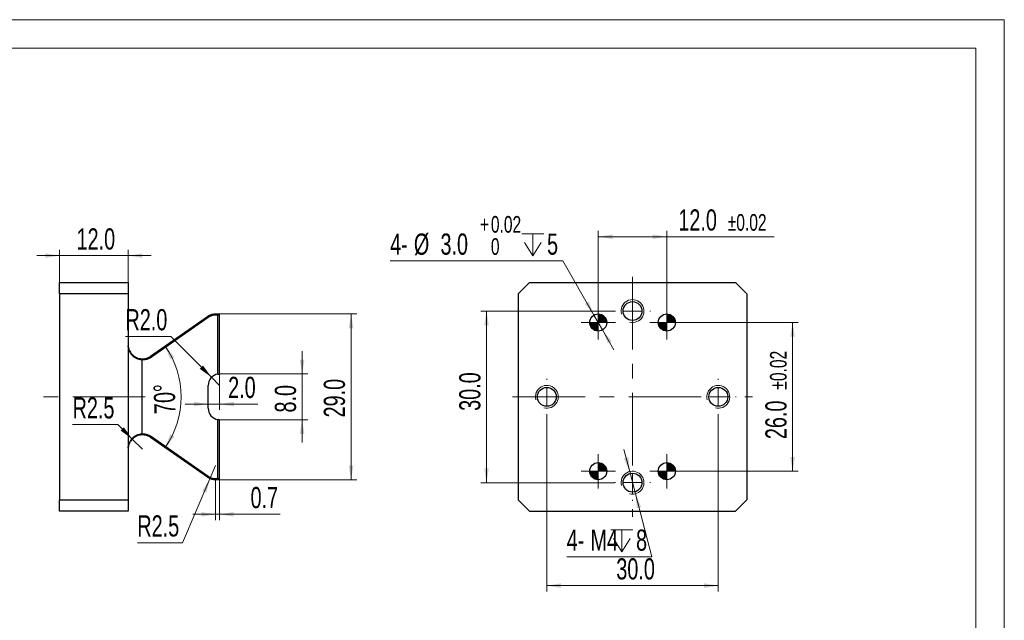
# Model space of a CAD drawing. Header units: millimetres. Extents: x 0 to 297, y 0 to 210.
# Tile 5 of 5: x 125 to 297, y 105 to 210. Entities that reach past the tile are written whole.
import ezdxf

# ---------------------------------------------------------------- set-up
doc = ezdxf.new("R2010")
doc.units = ezdxf.units.MM
doc.linetypes.add('CENTERX2', pattern=[20.32, 12.7, -2.54, 2.54, -2.54])
doc.styles.add('SLDTEXTSTYLE1', font='TXT', dxfattribs={"width": 0.7})
doc.dimstyles.new('SLDDIMSTYLE0', dxfattribs={"dimtxt": 3.950146, "dimasz": 2.5, "dimexe": 0, "dimexo": 0.0625, "dimgap": 0.987537, "dimtad": 2, "dimdec": 1, "dimrnd": 1e-09, "dimzin": 4, "dimdsep": 46, "dimtxsty": 'SLDTEXTSTYLE1', "dimsah": 1, "dimcen": 0.09, "dimadec": 0, "dimazin": 1, "dimtfac": 1, "dimtofl": 0, "dimtmove": 0, "dimatfit": 3, "dimfxl": 0, "dimfrac": 2, "dimtolj": 1, "dimtzin": 12, "dimarcsym": 0})
doc.dimstyles.new('SLDDIMSTYLE1', dxfattribs={"dimtxt": 3.950146, "dimasz": 2.5, "dimexe": 0, "dimexo": 0.0625, "dimgap": 0.987537, "dimtad": 2, "dimdec": 1, "dimrnd": 1e-09, "dimzin": 4, "dimdsep": 46, "dimtxsty": 'SLDTEXTSTYLE1', "dimsah": 1, "dimcen": 0.09, "dimadec": 0, "dimazin": 1, "dimtfac": 1, "dimtmove": 0, "dimatfit": 0, "dimfxl": 0, "dimfrac": 2, "dimtolj": 1, "dimtzin": 12, "dimarcsym": 0})
doc.dimstyles.new('SLDDIMSTYLE10', dxfattribs={"dimtxt": 3.950146, "dimasz": 2.5, "dimexe": 0, "dimexo": 0.0625, "dimgap": 0.987537, "dimtad": 2, "dimdec": 1, "dimrnd": 1e-09, "dimzin": 4, "dimdsep": 46, "dimtxsty": 'SLDTEXTSTYLE1', "dimsah": 1, "dimcen": 0.09, "dimadec": 0, "dimazin": 1, "dimtol": 1, "dimtp": 0.02, "dimtm": 0.02, "dimtfac": 1, "dimtofl": 0, "dimtmove": 0, "dimatfit": 3, "dimfxl": 0, "dimfrac": 2, "dimtolj": 1, "dimarcsym": 0})
doc.dimstyles.new('SLDDIMSTYLE11', dxfattribs={"dimtxt": 3.950146, "dimasz": 2.5, "dimexe": 0, "dimexo": 0.0625, "dimgap": 0.987537, "dimtad": 0, "dimtih": 1, "dimtoh": 1, "dimdec": 1, "dimrnd": 1e-09, "dimzin": 4, "dimdsep": 46, "dimtxsty": 'SLDTEXTSTYLE1', "dimsah": 1, "dimcen": 0, "dimadec": 0, "dimazin": 1, "dimtol": 1, "dimtp": 0.02, "dimtfac": 1, "dimtmove": 0, "dimatfit": 3, "dimfxl": 0, "dimfrac": 2, "dimtolj": 1, "dimarcsym": 0})
doc.dimstyles.new('SLDDIMSTYLE12', dxfattribs={"dimtxt": 3.950146, "dimasz": 2.5, "dimexe": 0, "dimexo": 0.0625, "dimgap": 0.987537, "dimtad": 0, "dimtih": 1, "dimtoh": 1, "dimdec": 1, "dimrnd": 1e-09, "dimzin": 12, "dimdsep": 46, "dimtxsty": 'SLDTEXTSTYLE1', "dimsah": 1, "dimcen": 0, "dimadec": 0, "dimazin": 3, "dimtfac": 1, "dimtmove": 0, "dimatfit": 3, "dimfxl": 0, "dimfrac": 2, "dimtolj": 1, "dimtzin": 12, "dimarcsym": 0})
doc.dimstyles.new('SLDDIMSTYLE2', dxfattribs={"dimtxt": 3.950146, "dimasz": 2.5, "dimexe": 0, "dimexo": 0.0625, "dimgap": 0.987537, "dimtad": 0, "dimtih": 1, "dimtoh": 1, "dimdec": 1, "dimrnd": 1e-09, "dimzin": 4, "dimdsep": 46, "dimtxsty": 'SLDTEXTSTYLE1', "dimsah": 1, "dimcen": 0, "dimadec": 0, "dimazin": 1, "dimtfac": 1, "dimtofl": 0, "dimtmove": 0, "dimatfit": 3, "dimfxl": 0, "dimfrac": 2, "dimtolj": 1, "dimtzin": 12, "dimarcsym": 0})
doc.dimstyles.new('SLDDIMSTYLE3', dxfattribs={"dimtxt": 3.950146, "dimasz": 2.5, "dimexe": 0, "dimexo": 0.0625, "dimgap": 0.987537, "dimtad": 0, "dimtih": 1, "dimtoh": 1, "dimdec": 1, "dimrnd": 1e-09, "dimzin": 12, "dimdsep": 46, "dimtxsty": 'SLDTEXTSTYLE1', "dimsah": 1, "dimcen": 0, "dimadec": 0, "dimazin": 3, "dimtfac": 1, "dimtofl": 0, "dimtmove": 0, "dimatfit": 3, "dimfxl": 0, "dimfrac": 2, "dimtolj": 1, "dimtzin": 12, "dimarcsym": 0})
doc.dimstyles.new('SLDDIMSTYLE4', dxfattribs={"dimtxt": 3.950146, "dimasz": 2.5, "dimexe": 0, "dimexo": 0.0625, "dimgap": 0.987537, "dimtad": 2, "dimdec": 1, "dimrnd": 1e-09, "dimdsep": 46, "dimtxsty": 'SLDTEXTSTYLE1', "dimsah": 1, "dimcen": 0.09, "dimadec": 0, "dimazin": 2, "dimtfac": 1, "dimtmove": 0, "dimatfit": 0, "dimfxl": 0, "dimfrac": 2, "dimtolj": 1, "dimtzin": 12, "dimarcsym": 0})
doc.dimstyles.new('SLDDIMSTYLE5', dxfattribs={"dimtxt": 3.950146, "dimasz": 2.5, "dimexe": 0, "dimexo": 0.0625, "dimgap": 0.987537, "dimtad": 2, "dimdec": 4, "dimzin": 12, "dimdsep": 46, "dimtxsty": 'SLDTEXTSTYLE1', "dimsah": 1, "dimcen": 0.09, "dimazin": 3, "dimtfac": 1, "dimtofl": 0, "dimtmove": 0, "dimatfit": 3, "dimfxl": 0, "dimfrac": 2, "dimtolj": 1, "dimtzin": 12, "dimarcsym": 0})

# ---------------------------------------------------------------- blocks, each defined once
blk = doc.blocks.new('_D_1')
at = {"color": 7, "linetype": 'Continuous', "lineweight": 0}
for p, q in [((174.17, 148.06), (174.17, 152.06)), ((159.74, 148.06), (175.17, 148.06)), ((174.17, 148.06), (174.17, 140.06)), ((159.74, 140.06), (175.17, 140.06)), ((174.17, 140.06), (174.17, 136.06))]:
    blk.add_line(p, q, dxfattribs=at)
at = {"color": 7, "linetype": 'Continuous', "lineweight": 18}
for points in [[(174.17, 148.06), (174.57, 150.56), (173.77, 150.56)], [(174.17, 140.06), (173.77, 137.56), (174.57, 137.56)]]:
    blk.add_solid(points, dxfattribs=at)
at = {"color": 7, "linetype": 'Continuous', "lineweight": 18, "insert": (169.4, 141.32), "char_height": 3.704, "attachment_point": 1, "rotation": 90, "style": 'SLDTEXTSTYLE1'}
blk.add_mtext('8.0', dxfattribs=at)
blk = doc.blocks.new('_D_2')
at = {"color": 7, "linetype": 'Continuous', "lineweight": 0}
for p, q in [((151.18, 154.62), (143.27, 154.62)), ((158.33, 147.48), (151.18, 154.62)), ((159.74, 146.06), (158.33, 147.48))]:
    blk.add_line(p, q, dxfattribs=at)
at = {"color": 7, "linetype": 'Continuous', "lineweight": 18}
blk.add_solid([(158.33, 147.48), (156.84, 149.53), (156.27, 148.96)], dxfattribs=at)
at = {"color": 7, "linetype": 'Continuous', "lineweight": 18, "insert": (143.27, 159.4), "char_height": 3.704, "attachment_point": 1, "style": 'SLDTEXTSTYLE1'}
blk.add_mtext('R2.0', dxfattribs=at)
blk = doc.blocks.new('_D_3')
at = {"color": 7, "linetype": 'Continuous', "lineweight": 0}
for p, q in [((141.94, 139.22), (134.02, 139.22)), ((144.47, 136.68), (141.94, 139.22)), ((146.24, 134.91), (144.47, 136.68))]:
    blk.add_line(p, q, dxfattribs=at)
at = {"color": 7, "linetype": 'Continuous', "lineweight": 18}
blk.add_solid([(144.47, 136.68), (142.99, 138.73), (142.42, 138.17)], dxfattribs=at)
at = {"color": 7, "linetype": 'Continuous', "lineweight": 18, "insert": (134.02, 143.99), "char_height": 3.704, "attachment_point": 1, "style": 'SLDTEXTSTYLE1'}
blk.add_mtext('R2.5', dxfattribs=at)
blk = doc.blocks.new('_D_4')
at = {"color": 7, "linetype": 'Continuous', "lineweight": 0}
for p, q in [((159.72, 158.56), (183.74, 158.56)), ((182.74, 129.56), (182.74, 158.56)), ((159.72, 129.56), (183.74, 129.56))]:
    blk.add_line(p, q, dxfattribs=at)
at = {"color": 7, "linetype": 'Continuous', "lineweight": 18}
for points in [[(182.74, 158.56), (182.34, 156.06), (183.14, 156.06)], [(182.74, 129.56), (183.14, 132.06), (182.34, 132.06)]]:
    blk.add_solid(points, dxfattribs=at)
at = {"color": 7, "linetype": 'Continuous', "lineweight": 18, "insert": (177.96, 140.46), "char_height": 3.704, "attachment_point": 1, "rotation": 90, "style": 'SLDTEXTSTYLE1'}
blk.add_mtext('29.0', dxfattribs=at)
blk = doc.blocks.new('_D_5')
at = {"color": 7, "linetype": 'Continuous', "lineweight": 0}
for p, q in [((159.03, 129.56), (159.03, 122.53)), ((159.72, 129.56), (159.72, 122.53)), ((159.03, 123.53), (155.03, 123.53)), ((159.72, 123.53), (159.03, 123.53)), ((159.72, 123.53), (170.33, 123.53))]:
    blk.add_line(p, q, dxfattribs=at)
at = {"color": 7, "linetype": 'Continuous', "lineweight": 18}
for points in [[(159.03, 123.53), (156.53, 123.93), (156.53, 123.13)], [(159.72, 123.53), (162.22, 123.13), (162.22, 123.93)]]:
    blk.add_solid(points, dxfattribs=at)
at = {"color": 7, "linetype": 'Continuous', "lineweight": 18, "insert": (165.15, 128.31), "char_height": 3.704, "attachment_point": 1, "style": 'SLDTEXTSTYLE1'}
blk.add_mtext('0.7', dxfattribs=at)
blk = doc.blocks.new('_D_6')
at = {"color": 7, "linetype": 'Continuous', "lineweight": 0}
for p, q in [((159.03, 132.06), (158.05, 129.76)), ((158.05, 129.76), (153.26, 118.57)), ((153.26, 118.57), (145.35, 118.57))]:
    blk.add_line(p, q, dxfattribs=at)
at = {"color": 7, "linetype": 'Continuous', "lineweight": 18}
blk.add_solid([(158.05, 129.76), (156.7, 127.62), (157.43, 127.31)], dxfattribs=at)
at = {"color": 7, "linetype": 'Continuous', "lineweight": 18, "insert": (145.35, 123.35), "char_height": 3.704, "attachment_point": 1, "style": 'SLDTEXTSTYLE1'}
blk.add_mtext('R2.5', dxfattribs=at)
blk = doc.blocks.new('_D_7')
at = {"color": 7, "linetype": 'Continuous', "lineweight": 18}
blk.add_arc((137.53, 144.06), 15.48, 325, 35, dxfattribs=at)
for points in [[(150.21, 152.94), (151.13, 150.58), (151.82, 150.99)], [(150.21, 135.19), (151.82, 137.14), (151.13, 137.55)]]:
    blk.add_solid(points, dxfattribs=at)
at = {"color": 7, "linetype": 'Continuous', "lineweight": 18, "insert": (148.35, 141), "char_height": 3.704, "attachment_point": 1, "rotation": 92.09, "style": 'SLDTEXTSTYLE1'}
blk.add_mtext('70°', dxfattribs=at)
blk = doc.blocks.new('_D_8')
at = {"color": 7, "linetype": 'Continuous', "lineweight": 0}
for p, q in [((131.74, 164.06), (131.74, 169.75)), ((143.74, 164.06), (143.74, 169.75)), ((131.74, 168.75), (127.74, 168.75)), ((131.74, 168.75), (143.74, 168.75)), ((143.74, 168.75), (147.74, 168.75))]:
    blk.add_line(p, q, dxfattribs=at)
at = {"color": 7, "linetype": 'Continuous', "lineweight": 18}
for points in [[(131.74, 168.75), (129.24, 169.15), (129.24, 168.35)], [(143.74, 168.75), (146.24, 168.35), (146.24, 169.15)]]:
    blk.add_solid(points, dxfattribs=at)
at = {"color": 7, "linetype": 'Continuous', "lineweight": 18, "insert": (134.72, 173.52), "char_height": 3.704, "attachment_point": 1, "style": 'SLDTEXTSTYLE1'}
blk.add_mtext('12.0', dxfattribs=at)
blk = doc.blocks.new('_D_9')
at = {"color": 7, "linetype": 'Continuous', "lineweight": 0}
for p, q in [((159.74, 148.06), (159.74, 141.8)), ((157.74, 142.8), (153.74, 142.8)), ((157.74, 142.8), (159.74, 142.8)), ((159.74, 142.8), (166.42, 142.8))]:
    blk.add_line(p, q, dxfattribs=at)
at = {"color": 7, "linetype": 'Continuous', "lineweight": 18}
for points in [[(157.74, 142.8), (155.24, 143.2), (155.24, 142.4)], [(159.74, 142.8), (162.24, 142.4), (162.24, 143.2)]]:
    blk.add_solid(points, dxfattribs=at)
at = {"color": 7, "linetype": 'Continuous', "lineweight": 18, "insert": (161.23, 147.57), "char_height": 3.704, "attachment_point": 1, "style": 'SLDTEXTSTYLE1'}
blk.add_mtext('2.0', dxfattribs=at)
blk = doc.blocks.new('_D_18')
at = {"color": 7, "linetype": 'Continuous', "lineweight": 0}
for p, q in [((225.97, 160.06), (225.97, 173.06)), ((237.97, 160.06), (237.97, 173.06)), ((225.97, 172.06), (237.97, 172.06)), ((237.97, 172.06), (256.77, 172.06))]:
    blk.add_line(p, q, dxfattribs=at)
at = {"color": 7, "linetype": 'Continuous', "lineweight": 18}
for points in [[(225.97, 172.06), (228.47, 171.66), (228.47, 172.46)], [(237.97, 172.06), (235.47, 172.46), (235.47, 171.66)]]:
    blk.add_solid(points, dxfattribs=at)
at = {"color": 7, "linetype": 'Continuous', "lineweight": 18, "attachment_point": 1, "style": 'SLDTEXTSTYLE1'}
for s, insert, char_height in [('12.0', (239.98, 176.84), 3.704), ('±0.02', (248.62, 176.02), 2.91)]:
    blk.add_mtext(s, dxfattribs=dict(at, insert=insert, char_height=char_height))
blk = doc.blocks.new('_D_19')
at = {"color": 7, "linetype": 'Continuous', "lineweight": 0}
for p, q in [((240.97, 157.06), (260.97, 157.06)), ((259.97, 131.06), (259.97, 157.06)), ((240.97, 131.06), (260.97, 131.06))]:
    blk.add_line(p, q, dxfattribs=at)
at = {"color": 7, "linetype": 'Continuous', "lineweight": 18}
for points in [[(259.97, 157.06), (259.57, 154.56), (260.37, 154.56)], [(259.97, 131.06), (260.37, 133.56), (259.57, 133.56)]]:
    blk.add_solid(points, dxfattribs=at)
at = {"color": 7, "linetype": 'Continuous', "lineweight": 18, "attachment_point": 1, "rotation": 90, "style": 'SLDTEXTSTYLE1'}
for s, insert, char_height in [('±0.02', (256.01, 145.32), 2.91), ('26.0', (255.2, 136.67), 3.704)]:
    blk.add_mtext(s, dxfattribs=dict(at, insert=insert, char_height=char_height))
blk = doc.blocks.new('_D_20')
at = {"color": 7, "linetype": 'Continuous', "lineweight": 0}
for p, q in [((216.97, 140.91), (216.97, 110.06)), ((246.97, 140.91), (246.97, 110.06)), ((216.97, 111.06), (246.97, 111.06))]:
    blk.add_line(p, q, dxfattribs=at)
at = {"color": 7, "linetype": 'Continuous', "lineweight": 18}
for points in [[(216.97, 111.06), (219.47, 110.66), (219.47, 111.46)], [(246.97, 111.06), (244.47, 111.46), (244.47, 110.66)]]:
    blk.add_solid(points, dxfattribs=at)
at = {"color": 7, "linetype": 'Continuous', "lineweight": 18, "insert": (229.13, 115.84), "char_height": 3.704, "attachment_point": 1, "style": 'SLDTEXTSTYLE1'}
blk.add_mtext('30.0', dxfattribs=at)
blk = doc.blocks.new('_D_21')
at = {"color": 7, "linetype": 'Continuous', "lineweight": 0}
for p, q in [((228.82, 159.06), (205.43, 159.06)), ((206.43, 129.06), (206.43, 159.06)), ((228.82, 129.06), (205.43, 129.06))]:
    blk.add_line(p, q, dxfattribs=at)
at = {"color": 7, "linetype": 'Continuous', "lineweight": 18}
for points in [[(206.43, 159.06), (206.03, 156.56), (206.83, 156.56)], [(206.43, 129.06), (206.83, 131.56), (206.03, 131.56)]]:
    blk.add_solid(points, dxfattribs=at)
at = {"color": 7, "linetype": 'Continuous', "lineweight": 18, "insert": (201.65, 141.61), "char_height": 3.704, "attachment_point": 1, "rotation": 90, "style": 'SLDTEXTSTYLE1'}
blk.add_mtext('30.0', dxfattribs=at)
blk = doc.blocks.new('SW_SYMBOL_HOLE_DEPTH')
at = {"color": 0, "linetype": 'Continuous', "lineweight": 18}
for p, q in [((0, 875), (800, 875)), ((400, 875), (400, 75)), ((100, 555), (400, 75)), ((700, 555), (400, 75))]:
    blk.add_line(p, q, dxfattribs=at)
blk = doc.blocks.new('_D_22')
at = {"color": 7, "linetype": 'Continuous', "lineweight": 0}
for p, q in [((219.75, 167.84), (189.56, 167.84)), ((225.22, 158.36), (219.75, 167.84)), ((226.72, 155.76), (225.22, 158.36)), ((226.72, 155.76), (228.72, 152.3))]:
    blk.add_line(p, q, dxfattribs=at)
at = {"color": 7, "linetype": 'Continuous', "lineweight": 18}
for points in [[(225.22, 158.36), (224.32, 160.73), (223.63, 160.33)], [(226.72, 155.76), (227.63, 153.4), (228.32, 153.8)]]:
    blk.add_solid(points, dxfattribs=at)
at = {"color": 7, "linetype": 'Continuous', "lineweight": 18, "xscale": 0.004774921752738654, "yscale": 0.004774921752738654, "zscale": 0.004774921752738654}
blk.add_blockref('SW_SYMBOL_HOLE_DEPTH', (212.62, 168.38), dxfattribs=at)
at = {"color": 7, "linetype": 'Continuous', "lineweight": 18, "attachment_point": 1, "style": 'SLDTEXTSTYLE1'}
for s, insert, char_height in [('0.02', (207.19, 175.68), 2.91), ('+', (205.28, 175.68), 2.91), ('4-', (189.56, 172.62), 3.704), ('%%c', (193.72, 172.62), 3.704), ('3.0', (198.37, 172.62), 3.704), ('5', (217.02, 172.62), 3.7), ('0', (207.19, 171.8), 2.91)]:
    blk.add_mtext(s, dxfattribs=dict(at, insert=insert, char_height=char_height))
blk = doc.blocks.new('_D_23')
at = {"color": 7, "linetype": 'Continuous', "lineweight": 0}
for p, q in [((231.47, 131), (230.47, 134.87)), ((231.47, 131), (232.47, 127.13)), ((232.47, 127.13), (235.32, 116.1)), ((235.32, 116.1), (220.45, 116.1))]:
    blk.add_line(p, q, dxfattribs=at)
at = {"color": 7, "linetype": 'Continuous', "lineweight": 18}
for points in [[(231.47, 131), (231.24, 133.52), (230.46, 133.32)], [(232.47, 127.13), (232.71, 124.61), (233.48, 124.81)]]:
    blk.add_solid(points, dxfattribs=at)
at = {"color": 7, "linetype": 'Continuous', "lineweight": 18, "xscale": 0.004774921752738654, "yscale": 0.004774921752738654, "zscale": 0.004774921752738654}
blk.add_blockref('SW_SYMBOL_HOLE_DEPTH', (228.19, 116.63), dxfattribs=at)
at = {"color": 7, "linetype": 'Continuous', "lineweight": 18, "attachment_point": 1, "style": 'SLDTEXTSTYLE1'}
for s, insert, char_height in [('4-', (220.45, 120.87), 3.704), ('M4', (224.61, 120.87), 3.704), ('8', (232.59, 120.87), 3.7)]:
    blk.add_mtext(s, dxfattribs=dict(at, insert=insert, char_height=char_height))
blk = doc.blocks.new('SW_CENTERMARKSYMBOL_5')
at = {"color": 0, "linetype": 'Continuous', "lineweight": 18}
for p, q in [((0, 3), (0, 3.15)), ((-3, 0), (-3.15, 0)), ((0, 0), (-1.5, 0)), ((0, 0), (0, 1.5)), ((0, 0), (0, -1.5)), ((0, 0), (1.5, 0)), ((3, 0), (3.15, 0)), ((0, -3), (0, -3.15))]:
    blk.add_line(p, q, dxfattribs=at)
blk = doc.blocks.new('SW_CENTERMARKSYMBOL_6')
at = {"color": 0, "linetype": 'Continuous', "lineweight": 18}
for p, q in [((0, 3), (0, 3.15)), ((-3, 0), (-3.15, 0)), ((0, 0), (-1.5, 0)), ((0, 0), (0, 1.5)), ((0, 0), (0, -1.5)), ((0, 0), (1.5, 0)), ((3, 0), (3.15, 0)), ((0, -3), (0, -3.15))]:
    blk.add_line(p, q, dxfattribs=at)
blk = doc.blocks.new('SW_CENTERMARKSYMBOL_7')
at = {"color": 0, "linetype": 'Continuous', "lineweight": 18}
for p, q in [((0, 3), (0, 3.15)), ((-3, 0), (-3.15, 0)), ((0, 0), (-1.5, 0)), ((0, 0), (0, 1.5)), ((0, 0), (0, -1.5)), ((0, 0), (1.5, 0)), ((3, 0), (3.15, 0)), ((0, -3), (0, -3.15))]:
    blk.add_line(p, q, dxfattribs=at)
blk = doc.blocks.new('SW_CENTERMARKSYMBOL_8')
at = {"color": 0, "linetype": 'Continuous', "lineweight": 18}
for p, q in [((0, 3), (0, 3.15)), ((-3, 0), (-3.15, 0)), ((0, 0), (-1.5, 0)), ((0, 0), (0, 1.5)), ((0, 0), (0, -1.5)), ((0, 0), (1.5, 0)), ((3, 0), (3.15, 0)), ((0, -3), (0, -3.15))]:
    blk.add_line(p, q, dxfattribs=at)
blk = doc.blocks.new('SW_CENTERMARKSYMBOL_9')
at = {"color": 0, "linetype": 'Continuous', "lineweight": 18}
for p, q in [((0, 1.5), (0, 3)), ((-1.5, 0), (-3, 0)), ((0, 0), (-1.5, 0)), ((0, 0), (0, 1.5)), ((0, 0), (0, -1.5)), ((0, 0), (1.5, 0)), ((1.5, 0), (3, 0)), ((0, -1.5), (0, -3))]:
    blk.add_line(p, q, dxfattribs=at)
blk = doc.blocks.new('SW_CENTERMARKSYMBOL_10')
at = {"color": 0, "linetype": 'Continuous', "lineweight": 18}
for p, q in [((0, 1.5), (0, 3)), ((-1.5, 0), (-3, 0)), ((0, 0), (-1.5, 0)), ((0, 0), (0, 1.5)), ((0, 0), (0, -1.5)), ((0, 0), (1.5, 0)), ((1.5, 0), (3, 0)), ((0, -1.5), (0, -3))]:
    blk.add_line(p, q, dxfattribs=at)
blk = doc.blocks.new('SW_CENTERMARKSYMBOL_11')
at = {"color": 0, "linetype": 'Continuous', "lineweight": 18}
for p, q in [((0, 1.5), (0, 3)), ((-1.5, 0), (-3, 0)), ((0, 0), (-1.5, 0)), ((0, 0), (0, 1.5)), ((0, 0), (0, -1.5)), ((0, 0), (1.5, 0)), ((1.5, 0), (3, 0)), ((0, -1.5), (0, -3))]:
    blk.add_line(p, q, dxfattribs=at)
blk = doc.blocks.new('SW_CENTERMARKSYMBOL_12')
at = {"color": 0, "linetype": 'Continuous', "lineweight": 18}
for p, q in [((0, 1.5), (0, 3)), ((-1.5, 0), (-3, 0)), ((0, 0), (-1.5, 0)), ((0, 0), (0, 1.5)), ((0, 0), (0, -1.5)), ((0, 0), (1.5, 0)), ((1.5, 0), (3, 0)), ((0, -1.5), (0, -3))]:
    blk.add_line(p, q, dxfattribs=at)
blk = doc.blocks.new('SW_DOWELSYMBOL_0')
at = {"linetype": 'Continuous', "lineweight": 18}
h = blk.add_hatch(color=0, dxfattribs=at)
edge = h.paths.add_edge_path(flags=0)
edge.add_arc((0, 0), 1.5, 180, 270)
edge.add_line((0, -1.5), (0, 0))
edge.add_line((0, 0), (-1.5, 0))
h = blk.add_hatch(color=0, dxfattribs=at)
edge = h.paths.add_edge_path(flags=0)
edge.add_arc((0, 0), 1.5, 0, 90)
edge.add_line((0, 1.5), (0, 0))
edge.add_line((0, 0), (1.5, 0))
at = {"color": 0, "linetype": 'Continuous', "lineweight": 18}
blk.add_circle((0, 0), 1.5, dxfattribs=at)
blk = doc.blocks.new('SW_DOWELSYMBOL_1')
at = {"linetype": 'Continuous', "lineweight": 18}
h = blk.add_hatch(color=0, dxfattribs=at)
edge = h.paths.add_edge_path(flags=0)
edge.add_arc((0, 0), 1.5, 180, 270)
edge.add_line((0, -1.5), (0, 0))
edge.add_line((0, 0), (-1.5, 0))
h = blk.add_hatch(color=0, dxfattribs=at)
edge = h.paths.add_edge_path(flags=0)
edge.add_arc((0, 0), 1.5, 0, 90)
edge.add_line((0, 1.5), (0, 0))
edge.add_line((0, 0), (1.5, 0))
at = {"color": 0, "linetype": 'Continuous', "lineweight": 18}
blk.add_circle((0, 0), 1.5, dxfattribs=at)
blk = doc.blocks.new('SW_DOWELSYMBOL_2')
at = {"linetype": 'Continuous', "lineweight": 18}
h = blk.add_hatch(color=0, dxfattribs=at)
edge = h.paths.add_edge_path(flags=0)
edge.add_arc((0, 0), 1.5, 180, 270)
edge.add_line((0, -1.5), (0, 0))
edge.add_line((0, 0), (-1.5, 0))
h = blk.add_hatch(color=0, dxfattribs=at)
edge = h.paths.add_edge_path(flags=0)
edge.add_arc((0, 0), 1.5, 0, 90)
edge.add_line((0, 1.5), (0, 0))
edge.add_line((0, 0), (1.5, 0))
at = {"color": 0, "linetype": 'Continuous', "lineweight": 18}
blk.add_circle((0, 0), 1.5, dxfattribs=at)
blk = doc.blocks.new('SW_DOWELSYMBOL_3')
at = {"linetype": 'Continuous', "lineweight": 18}
h = blk.add_hatch(color=0, dxfattribs=at)
edge = h.paths.add_edge_path(flags=0)
edge.add_arc((0, 0), 1.5, 180, 270)
edge.add_line((0, -1.5), (0, 0))
edge.add_line((0, 0), (-1.5, 0))
h = blk.add_hatch(color=0, dxfattribs=at)
edge = h.paths.add_edge_path(flags=0)
edge.add_arc((0, 0), 1.5, 0, 90)
edge.add_line((0, 1.5), (0, 0))
edge.add_line((0, 0), (1.5, 0))
at = {"color": 0, "linetype": 'Continuous', "lineweight": 18}
blk.add_circle((0, 0), 1.5, dxfattribs=at)

msp = doc.modelspace()

# ---------------------------------------------------------------- linework, layer by layer
at = {"color": 7, "linetype": 'Continuous', "lineweight": 18}
for p, q in [((0, 210), (297, 210)), ((297, 210), (297, 0)), ((10, 205), (292, 205)), ((292, 205), (292, 5))]:
    msp.add_line(p, q, dxfattribs=at)
at = {"color": 7, "linetype": 'Continuous', "lineweight": 25}
for p, q in [((131.73976, 164.06382), (143.73976, 164.06382)), ((131.73976, 162.06382), (131.73976, 164.06382)), ((143.73976, 164.06382), (143.73976, 162.06382)), ((213.97354, 164.06382), (211.97354, 162.06382)), ((213.97354, 164.06382), (249.97354, 164.06382)), ((251.97354, 162.06382), (249.97354, 164.06382)), ((143.73976, 162.06382), (131.73976, 162.06382)), ((131.73976, 162.06382), (131.73976, 126.06382)), ((143.73976, 162.06382), (143.73976, 126.06382)), ((211.97354, 162.06382), (211.97354, 126.06382)), ((251.97354, 162.06382), (251.97354, 126.06382)), ((159.03675, 158.36382), (159.028, 158.56382)), ((159.028, 158.56382), (159.7232, 158.56382)), ((159.7232, 158.56382), (159.73976, 158.56382)), ((159.73976, 148.06381), (159.73976, 158.56382)), ((147.6737, 151.16538), (157.59406, 158.1117)), ((157.71752, 157.94787), (147.79716, 151.00155)), ((157.71752, 157.94787), (157.59406, 158.1117)), ((159.44004, 158.36382), (159.03675, 158.36382)), ((159.44004, 148.04123), (159.44004, 158.36382)), ((146.13049, 150.51584), (146.13049, 150.71565)), ((146.13049, 150.51584), (146.13049, 137.61179)), ((147.79716, 151.00155), (147.6737, 151.16538)), ((157.73976, 142.06382), (157.73976, 146.06382)), ((159.44004, 129.76382), (159.44004, 140.0864)), ((159.73976, 129.56382), (159.73976, 140.06382)), ((146.13049, 137.41198), (146.13049, 137.61179)), ((147.6737, 136.96225), (147.79716, 137.12608)), ((157.59406, 130.01594), (147.6737, 136.96225)), ((147.79716, 137.12608), (157.71752, 130.17977)), ((157.59406, 130.01594), (157.71752, 130.17977)), ((159.028, 129.56382), (159.03675, 129.76382)), ((159.7232, 129.56382), (159.028, 129.56382)), ((159.03675, 129.76382), (159.44004, 129.76382)), ((159.73976, 129.56382), (159.7232, 129.56382)), ((131.73976, 126.06382), (143.73976, 126.06382)), ((131.73976, 124.06382), (131.73976, 126.06382)), ((143.73976, 126.06382), (143.73976, 124.06382)), ((211.97354, 126.06382), (213.97354, 124.06382)), ((249.97354, 124.06382), (251.97354, 126.06382)), ((143.73976, 124.06382), (131.73976, 124.06382)), ((213.97354, 124.06382), (249.97354, 124.06382))]:
    msp.add_line(p, q, dxfattribs=at)
at = {"color": 7, "linetype": 'CENTERX2', "lineweight": 18}
for p, q in [((231.97354, 165.06382), (231.97354, 123.06382)), ((146.73976, 144.06382), (128.73976, 144.06382)), ((210.97354, 144.06382), (252.97354, 144.06382))]:
    msp.add_line(p, q, dxfattribs=at)
at = {"color": 7, "linetype": 'Continuous', "lineweight": 25}
for centre, radius in [((231.97354, 159.06382), 1.65), ((225.97354, 157.06382), 1.5), ((237.97354, 157.06382), 1.5), ((216.97354, 144.06382), 1.65), ((246.97354, 144.06382), 1.65), ((225.97354, 131.06382), 1.5), ((237.97354, 131.06382), 1.5), ((231.97354, 129.06382), 1.65)]:
    msp.add_circle(centre, radius, dxfattribs=at)
at = {"color": 7, "linetype": 'Continuous', "lineweight": 18}
for centre in [(231.97354, 159.06382), (216.97354, 144.06382), (246.97354, 144.06382), (231.97354, 129.06382)]:
    msp.add_arc(centre, 2, 255, 195, dxfattribs=at)
at = {"color": 7, "linetype": 'Continuous', "lineweight": 25}
for centre, start, end in [((159.73976, 146.06382), 98.6186194, 180), ((159.73976, 142.06382), 180, 261.3813806)]:
    msp.add_arc(centre, 2, start, end, dxfattribs=at)
for centre, major_axis, start_param, end_param in [((159.42635, 158.67723), (-0.22641, 0.22641), 2.378055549, 3.578587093), ((159.42635, 129.4504), (0.22641, 0.22641), 5.846190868, 7.046722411)]:
    msp.add_ellipse(centre, major_axis=major_axis, ratio=0.957206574, start_param=start_param, end_param=end_param, dxfattribs=at)
for points, knots in [([(157.59406, 158.1117), (157.63274, 158.13786), (157.71185, 158.19135), (157.83881, 158.26444), (157.97525, 158.33317), (158.12162, 158.3956), (158.28043, 158.45151), (158.45636, 158.50013), (158.63347, 158.53451), (158.8265, 158.55875), (158.95377, 158.56195), (159.028, 158.56382)], [0, 0, 0, 0, 0.0917084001, 0.1875616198, 0.2875596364, 0.391702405, 0.4999898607, 0.6181518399, 0.7499925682, 0.854193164, 1, 1, 1, 1]), ([(159.03675, 158.36382), (158.99775, 158.36325), (158.91976, 158.36211), (158.80298, 158.35283), (158.66742, 158.3356), (158.51397, 158.3059), (158.34445, 158.25951), (158.17898, 158.20028), (158.01848, 158.12866), (157.88978, 158.05882), (157.79004, 157.99747), (157.74171, 157.96441), (157.71752, 157.94787)], [0, 0, 0, 0, 0.08328633, 0.16656295, 0.250045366, 0.3750477, 0.500046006, 0.625039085, 0.750025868, 0.875005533, 0.937425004, 1, 1, 1, 1]), ([(143.75248, 152.97503), (143.75753, 152.92554), (143.76893, 152.81409), (143.80373, 152.64211), (143.85331, 152.46019), (143.94812, 152.19545), (144.11876, 151.86155), (144.41147, 151.48622), (144.77094, 151.17107), (145.18625, 150.93052), (145.64331, 150.7649), (145.97064, 150.73181), (146.13049, 150.71565)], [0, 0, 0, 0, 0.049417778, 0.111303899, 0.172856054, 0.233704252, 0.382711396, 0.523681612, 0.655273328, 0.777349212, 0.891272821, 1, 1, 1, 1]), ([(146.13049, 150.51584), (145.97064, 150.53329), (145.6433, 150.56903), (145.18629, 150.74791), (144.84643, 150.96037), (144.60095, 151.16891), (144.4082, 151.3672), (144.22033, 151.6094), (144.04865, 151.89811), (143.93124, 152.16493), (143.85331, 152.39993), (143.80374, 152.59639), (143.76893, 152.78214), (143.75754, 152.90252), (143.75248, 152.95597)], [0, 0, 0, 0, 0.108693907, 0.222582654, 0.344621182, 0.409260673, 0.47631749, 0.568992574, 0.665745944, 0.766367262, 0.827189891, 0.88871966, 0.950586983, 1, 1, 1, 1]), ([(146.13049, 150.71565), (146.16457, 150.71457), (146.23272, 150.71239), (146.3691, 150.71509), (146.60704, 150.73372), (146.87785, 150.78923), (147.13634, 150.87652), (147.3256, 150.95854), (147.50474, 151.05281), (147.61827, 151.12845), (147.6737, 151.16538)], [0, 0, 0, 0, 0.062531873, 0.12506384, 0.250100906, 0.499956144, 0.62942065, 0.749995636, 0.8779276, 1, 1, 1, 1]), ([(147.79716, 151.00155), (147.76679, 150.98082), (147.70596, 150.9393), (147.58018, 150.86262), (147.41746, 150.77604), (147.21432, 150.68871), (147.00476, 150.61819), (146.79013, 150.56509), (146.57188, 150.52962), (146.38821, 150.51525), (146.24093, 150.51231), (146.16733, 150.51467), (146.13049, 150.51584)], [0, 0, 0, 0, 0.0623989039, 0.1249974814, 0.2499776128, 0.3749652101, 0.4999593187, 0.6249586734, 0.7499618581, 0.8749675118, 0.9374275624, 1, 1, 1, 1]), ([(159.44004, 148.04123), (159.47469, 148.04593), (159.54399, 148.05532), (159.63551, 148.06156), (159.70213, 148.06372), (159.73788, 148.06382), (159.73602, 148.06381), (159.73536, 148.06381)], [0, 0, 0, 0, 0.219872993, 0.439808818, 0.658672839, 0.878293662, 1, 1, 1, 1]), ([(159.73536, 140.06382), (159.73635, 140.06382), (159.73955, 140.06382), (159.70716, 140.06385), (159.64331, 140.06572), (159.55055, 140.0716), (159.47797, 140.08132), (159.44004, 140.0864)], [0, 0, 0, 0, 0.09864894, 0.319149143, 0.539594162, 0.759441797, 1, 1, 1, 1]), ([(143.75248, 135.17166), (143.75753, 135.2251), (143.76893, 135.34547), (143.80373, 135.53122), (143.85331, 135.72769), (143.94812, 136.01362), (144.11876, 136.37422), (144.41147, 136.77957), (144.77094, 137.11994), (145.18625, 137.37973), (145.64331, 137.5586), (145.97064, 137.59434), (146.13049, 137.61179)], [0, 0, 0, 0, 0.049417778, 0.111303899, 0.172856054, 0.233704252, 0.382711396, 0.523681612, 0.655273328, 0.777349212, 0.891272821, 1, 1, 1, 1]), ([(146.13049, 137.41198), (145.97064, 137.39582), (145.6433, 137.36273), (145.18629, 137.1971), (144.84643, 137.00039), (144.60095, 136.80729), (144.4082, 136.62369), (144.22033, 136.39943), (144.04865, 136.13211), (143.93124, 135.88505), (143.85331, 135.66746), (143.80374, 135.48556), (143.76893, 135.31357), (143.75754, 135.2021), (143.75248, 135.1526)], [0, 0, 0, 0, 0.108693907, 0.222582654, 0.344621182, 0.409260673, 0.47631749, 0.568992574, 0.665745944, 0.766367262, 0.827189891, 0.88871966, 0.950586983, 1, 1, 1, 1]), ([(146.13049, 137.61179), (146.16723, 137.61296), (146.24084, 137.6153), (146.38812, 137.6124), (146.57188, 137.59801), (146.79013, 137.56254), (147.00476, 137.50944), (147.21432, 137.43892), (147.41746, 137.3516), (147.58009, 137.26504), (147.7059, 137.1884), (147.76672, 137.14687), (147.79716, 137.12608)], [0, 0, 0, 0, 0.062417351, 0.125032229, 0.250037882, 0.375041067, 0.500040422, 0.62503453, 0.750022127, 0.875002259, 0.937446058, 1, 1, 1, 1]), ([(147.6737, 136.96225), (147.63724, 136.98696), (147.56315, 137.03716), (147.44526, 137.10588), (147.30473, 137.17836), (147.13632, 137.25104), (146.89507, 137.33266), (146.59423, 137.3973), (146.32133, 137.41773), (146.16691, 137.41308), (146.13049, 137.41198)], [0, 0, 0, 0, 0.080730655, 0.164078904, 0.250044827, 0.370590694, 0.500086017, 0.716634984, 0.93317264, 1, 1, 1, 1]), ([(159.028, 129.56382), (158.97618, 129.56473), (158.88192, 129.5664), (158.75511, 129.57796), (158.61383, 129.59675), (158.45637, 129.62757), (158.24615, 129.68552), (158.02539, 129.76897), (157.79681, 129.88213), (157.66002, 129.97241), (157.59406, 130.01594)], [0, 0, 0, 0, 0.101837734, 0.185195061, 0.250069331, 0.381892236, 0.500097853, 0.678225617, 0.844860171, 1, 1, 1, 1]), ([(157.71752, 130.17977), (157.74979, 130.15787), (157.81434, 130.11407), (157.91532, 130.05468), (158.03624, 129.99104), (158.17899, 129.92736), (158.34445, 129.86813), (158.51397, 129.82174), (158.68652, 129.78834), (158.832, 129.77173), (158.9489, 129.76478), (159.00744, 129.76414), (159.03675, 129.76382)], [0, 0, 0, 0, 0.083262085, 0.1665185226, 0.2499849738, 0.3749717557, 0.4999648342, 0.6249631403, 0.7499654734, 0.8749706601, 0.9374064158, 1, 1, 1, 1])]:
    msp.add_open_spline(points, degree=3, knots=knots, dxfattribs=at)

# ---------------------------------------------------------------- block references
at = {"color": 7, "linetype": 'Continuous', "lineweight": 18}
for name, p in [('SW_CENTERMARKSYMBOL_6', (231.97354, 159.06382)), ('SW_CENTERMARKSYMBOL_9', (225.97354, 157.06382)), ('SW_DOWELSYMBOL_0', (225.97354, 157.06382)), ('SW_CENTERMARKSYMBOL_10', (237.97354, 157.06382)), ('SW_DOWELSYMBOL_3', (237.97354, 157.06382)), ('SW_CENTERMARKSYMBOL_7', (216.97354, 144.06382)), ('SW_CENTERMARKSYMBOL_5', (246.97354, 144.06382)), ('SW_CENTERMARKSYMBOL_11', (225.97354, 131.06382)), ('SW_CENTERMARKSYMBOL_12', (237.97354, 131.06382)), ('SW_DOWELSYMBOL_1', (225.97354, 131.06382)), ('SW_CENTERMARKSYMBOL_8', (231.97354, 129.06382)), ('SW_DOWELSYMBOL_2', (237.97354, 131.06382))]:
    msp.add_blockref(name, p, dxfattribs=at)

# ---------------------------------------------------------------- dimensions: what is measured, and where the dimension line sits
dim = msp.add_diameter_dim_2p(p1=(225.22354, 158.36286), p2=(226.72354, 155.76478), text='4-<>{\\fGDT;x}5', dimstyle='SLDDIMSTYLE11', dxfattribs=at)
dim.commit()
dim.dimension.update_dxf_attribs({"geometry": '_D_22', "text_midpoint": (204.15326, 171.82561), "dimtype": 163})
for base, p1, p2, dimstyle, picture, middle in [((237.97354, 172.06382), (225.97354, 160.06382), (237.97354, 160.06382), 'SLDDIMSTYLE10', '_D_18', (248.37446, 172.06382)), ((143.73976, 168.74538), (131.73976, 164.06382), (143.73976, 164.06382), 'SLDDIMSTYLE1', '_D_8', (138.17579, 168.74538)), ((159.73976, 142.79988), (157.73976, 142.06382), (159.73976, 148.06382), 'SLDDIMSTYLE1', '_D_9', (163.82646, 142.79988)), ((246.97354, 111.06382), (216.97354, 140.91382), (246.97354, 140.91382), 'SLDDIMSTYLE0', '_D_20', (232.58797, 111.06382)), ((159.028, 123.53166), (159.7232, 129.56382), (159.028, 129.56382), 'SLDDIMSTYLE4', '_D_5', (167.73976, 123.53166))]:
    dim = msp.add_linear_dim(base=base, p1=p1, p2=p2, dimstyle=dimstyle, dxfattribs=at)
    dim.commit()
    dim.dimension.update_dxf_attribs({"geometry": picture, "text_midpoint": middle, "dimtype": 160})
for center, mpoint, dimstyle, picture, middle in [((159.73976, 146.06382), (158.32554, 147.47803), 'SLDDIMSTYLE2', '_D_2', (146.72231, 157.06948)), ((146.23976, 134.91437), (144.47199, 136.68214), 'SLDDIMSTYLE3', '_D_3', (137.48162, 141.66072)), ((159.028, 132.06382), (158.04586, 129.76482), 'SLDDIMSTYLE3', '_D_6', (148.80757, 121.01877))]:
    dim = msp.add_radius_dim(center=center, mpoint=mpoint, dimstyle=dimstyle, dxfattribs=at)
    dim.commit()
    dim.dimension.update_dxf_attribs({"geometry": picture, "text_midpoint": middle, "dimtype": 164})
for base, p1, p2, dimstyle, picture, middle in [((182.73976, 158.56382), (159.7232, 129.56382), (159.7232, 158.56382), 'SLDDIMSTYLE0', '_D_4', (182.73976, 143.91274)), ((206.42957, 159.06382), (228.82354, 129.06382), (228.82354, 159.06382), 'SLDDIMSTYLE0', '_D_21', (206.42957, 145.06938)), ((259.97354, 157.06382), (240.97354, 131.06382), (240.97354, 157.06382), 'SLDDIMSTYLE10', '_D_19', (259.97354, 145.06938)), ((174.17297, 140.06382), (159.73976, 148.06382), (159.73976, 140.06382), 'SLDDIMSTYLE1', '_D_1', (174.17297, 143.91274))]:
    dim = msp.add_linear_dim(base=base, p1=p1, p2=p2, angle=90, dimstyle=dimstyle, dxfattribs=at)
    dim.commit()
    dim.dimension.update_dxf_attribs({"geometry": picture, "text_midpoint": middle, "dimtype": 160})
dim = msp.add_angular_dim_2l(base=(153.00693, 144.06382), line1=((157.59406, 158.1117), (147.6737, 151.16538)), line2=((147.6737, 136.96225), (157.59406, 130.01594)), dimstyle='SLDDIMSTYLE5', dxfattribs=at)
dim.commit()
dim.dimension.update_dxf_attribs({"geometry": '_D_7', "text_midpoint": (152.99664, 144.62818), "dimtype": 162})
dim = msp.add_diameter_dim_2p(p1=(232.47309, 127.12721), p2=(231.47398, 131.00042), text='4-M4{\\fGDT;x}8', dimstyle='SLDDIMSTYLE12', override={"dimpost": '<>'}, dxfattribs=at)
dim.commit()
dim.dimension.update_dxf_attribs({"geometry": '_D_23', "text_midpoint": (227.38386, 119.05211), "dimtype": 163})

doc.saveas('drawing.dxf')
